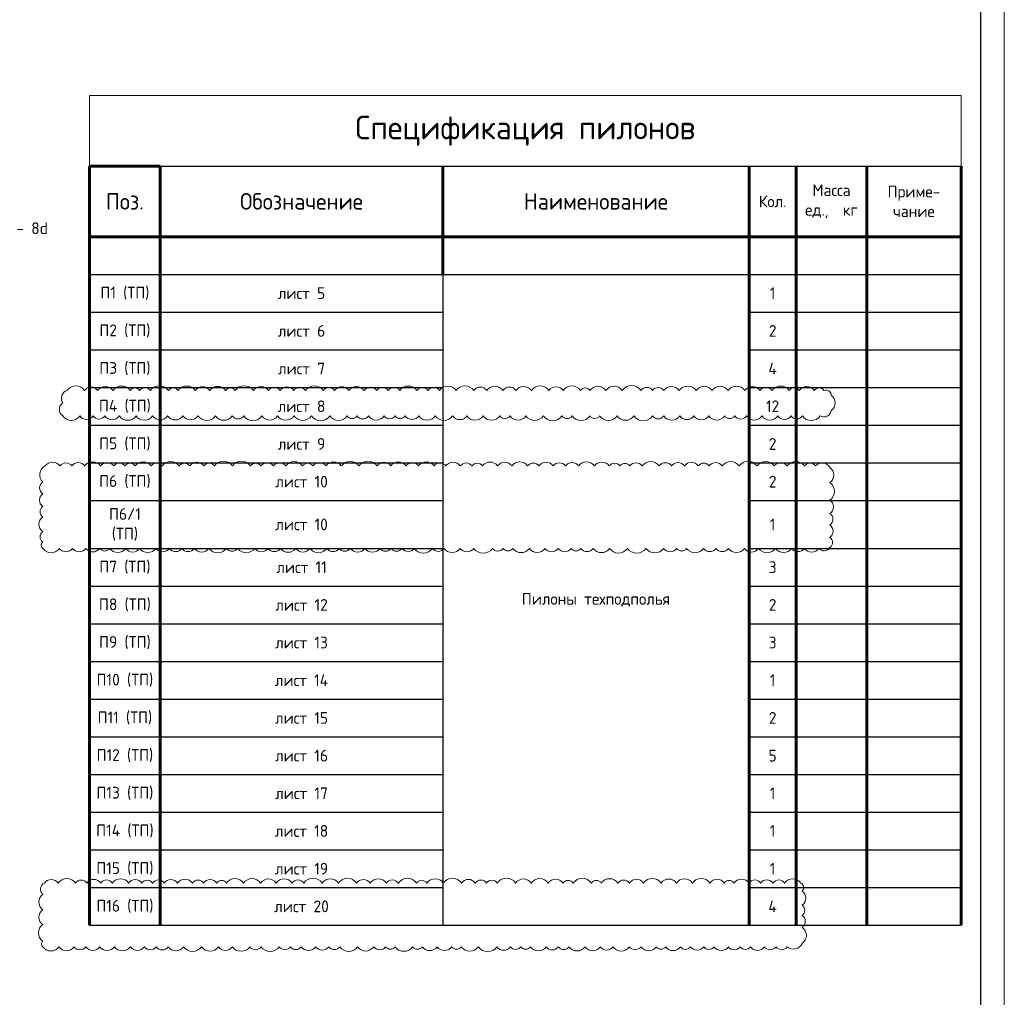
# Model space of a CAD drawing. Header units: millimetres. Extents: x 376598 to 1249954, y -318491 to -22134.
# Tile 82 of 256: x 544311 to 565213, y -144616 to -123860. Entities that reach past the tile are written whole.
import ezdxf

# ---------------------------------------------------------------- set-up
doc = ezdxf.new("R2010")
doc.units = ezdxf.units.MM
for name, color, linetype, lineweight in [('Основная 0.6', 142, 'Continuous', 60), ('РАЗМЕРЫ', 1, 'Continuous', 9), ('ТОНКИЕ', 7, 'Continuous', 9)]:
    doc.layers.add(name, color=color, linetype=linetype, lineweight=lineweight)
doc.layers.add('ТОЛСТЫЕ_ОСНОВНЫЕ', color=6, linetype='Continuous')
doc.styles.add('GOST-2.304_Type-B', font='GOST_Common.ttf')

# ---------------------------------------------------------------- blocks, each defined once
blk = doc.blocks.new('*T49')
at = {"layer": 'DEFPOINTS', "color": 8, "linetype": 'ByBlock', "lineweight": 0, "transparency": 16777216}
for p, q in [((0, 0), (18500, 0)), ((0, 0), (0, -1500)), ((18500, 0), (18500, -1500))]:
    blk.add_line(p, q, dxfattribs=at)
at = {"layer": 'Основная 0.6', "color": 0, "linetype": 'Continuous', "lineweight": 60, "transparency": 16777216}
for p, q in [((0, -1500), (1500, -1500)), ((0, -1500), (0, -17617)), ((1500, -1500), (1500, -17617)), ((7500, -1500), (7500, -3800)), ((14000, -1500), (14000, -17617)), ((15000, -1500), (15000, -17617)), ((16500, -1500), (16500, -17617)), ((18500, -1500), (18500, -17617)), ((0, -3000), (15000, -3000))]:
    blk.add_line(p, q, dxfattribs=at)
at = {"layer": 'Основная 0.6', "color": 0, "linetype": 'ByBlock', "lineweight": -2, "transparency": 16777216}
for p, q in [((1500, -1500), (18500, -1500)), ((7500, -3800), (7500, -17617))]:
    blk.add_line(p, q, dxfattribs=at)
at = {"layer": 'Основная 0.6', "color": 0, "linetype": 'Continuous', "transparency": 16777216}
blk.add_line((15000, -3000), (18500, -3000), dxfattribs=at)
at = {"layer": 'Основная 0.6', "color": 0, "linetype": 'Continuous', "lineweight": -2, "transparency": 16777216}
for p, q in [((0, -3800), (1500, -3800)), ((14000, -3800), (18500, -3800)), ((0, -4600), (1500, -4600)), ((14000, -4600), (18500, -4600)), ((0, -5400), (1500, -5400)), ((14000, -5400), (18500, -5400)), ((0, -6200), (1500, -6200)), ((14000, -6200), (18500, -6200)), ((0, -7000), (1500, -7000)), ((14000, -7000), (18500, -7000)), ((0, -7800), (1500, -7800)), ((14000, -7800), (18500, -7800)), ((0, -8600), (1500, -8600)), ((14000, -8600), (18500, -8600)), ((0, -9617), (1500, -9617)), ((14000, -9617), (18500, -9617)), ((0, -10417), (1500, -10417)), ((14000, -10417), (18500, -10417)), ((0, -11217), (1500, -11217)), ((14000, -11217), (18500, -11217)), ((0, -12017), (1500, -12017)), ((14000, -12017), (18500, -12017)), ((0, -12817), (1500, -12817)), ((14000, -12817), (18500, -12817)), ((0, -13617), (1500, -13617)), ((14000, -13617), (18500, -13617)), ((0, -14417), (1500, -14417)), ((14000, -14417), (18500, -14417)), ((0, -15217), (1500, -15217)), ((14000, -15217), (18500, -15217)), ((0, -16017), (1500, -16017)), ((14000, -16017), (18500, -16017)), ((0, -16817), (1500, -16817)), ((14000, -16817), (18500, -16817)), ((0, -17617), (1500, -17617)), ((14000, -17617), (18500, -17617))]:
    blk.add_line(p, q, dxfattribs=at)
at = {"layer": 'Основная 0.6', "color": 0, "lineweight": -2, "transparency": 16777216}
for p, q in [((1500, -3800), (14000, -3800)), ((1500, -4600), (7500, -4600)), ((1500, -5400), (7500, -5400)), ((1500, -6200), (7500, -6200)), ((1500, -7000), (7500, -7000)), ((1500, -7800), (7500, -7800)), ((1500, -8600), (7500, -8600)), ((1500, -9617), (7500, -9617)), ((1500, -10417), (7500, -10417)), ((1500, -11217), (7500, -11217)), ((1500, -12017), (7500, -12017)), ((1500, -12817), (7500, -12817)), ((1500, -13617), (7500, -13617)), ((1500, -14417), (7500, -14417)), ((1500, -15217), (7500, -15217)), ((1500, -16017), (7500, -16017)), ((1500, -16817), (7500, -16817)), ((1500, -17617), (14000, -17617))]:
    blk.add_line(p, q, dxfattribs=at)
at = {"layer": 'Основная 0.6', "color": 0, "transparency": 16777216, "attachment_point": 5, "style": 'GOST-2.304_Type-B'}
for s, insert, char_height, width in [('Спецификация пилонов', (9250, -750), 500, 18200), ('Поз.', (750, -2250), 350, 1200), ('Обозначение', (4500, -2250), 350, 5700), ('Наименование', (10750, -2250), 350, 6200), ('Кол.', (14500, -2250), 250, 700), ('Масса\\Pед.,  кг', (15750, -2250), 250, 1200), ('Приме-\\Pчание', (17500, -2250), 250, 1700), ('{\\C256;П1 (ТП)}', (750, -4200), 250, 1200), ('лист 5', (4500, -4200), 250, 5700), ('1', (14500, -4200), 250, 700), ('{\\C256;П2 (ТП)}', (750, -5000), 250, 1200), ('лист 6', (4500, -5000), 250, 5700), ('2', (14500, -5000), 250, 700), ('лист 7', (4500, -5800), 250, 5700), ('4', (14500, -5800), 250, 700), ('{\\C256;П3 (ТП)}', (750, -5800), 250, 1200), ('{\\C256;П4 (ТП)}', (750, -6600), 250, 1200), ('лист 8', (4500, -6600), 250, 5700), ('12', (14500, -6600), 250, 700), ('{\\C256;П5 (ТП)}', (750, -7400), 250, 1200), ('лист 9', (4500, -7400), 250, 5700), ('2', (14500, -7400), 250, 700), ('{\\C256;П6 (ТП)}', (750, -8200), 250, 1200), ('лист 10', (4500, -8200), 250, 5700), ('2', (14500, -8200), 250, 700), ('{\\C256;П6/1 (ТП)}', (750, -9108), 250, 1200), ('лист 10', (4500, -9108), 250, 5700), ('1', (14500, -9108), 250, 700), ('{\\C256;П7 (ТП)}', (750, -10017), 250, 1200), ('лист 11', (4500, -10017), 250, 5700), ('3', (14500, -10017), 250, 700), ('лист 12', (4500, -10817), 250, 5700), ('Пилоны техподполья', (10750, -10708), 250, 6200), ('2', (14500, -10817), 250, 700), ('{\\C256;П8 (ТП)}', (750, -10817), 250, 1200), ('{\\C256;П9 (ТП)}', (750, -11617), 250, 1200), ('лист 13', (4500, -11617), 250, 5700), ('3', (14500, -11617), 250, 700), ('{\\C256;П10 (ТП)}', (750, -12417), 250, 1200), ('лист 14', (4500, -12417), 250, 5700), ('1', (14500, -12417), 250, 700), ('{\\C256;П11 (ТП)}', (750, -13217), 250, 1200), ('лист 15', (4500, -13217), 250, 5700), ('2', (14500, -13217), 250, 700), ('{\\C256;П12 (ТП)}', (750, -14017), 250, 1200), ('лист 16', (4500, -14017), 250, 5700), ('5', (14500, -14017), 250, 700), ('{\\C256;П13 (ТП)}', (750, -14817), 250, 1200), ('лист 17', (4500, -14817), 250, 5700), ('1', (14500, -14817), 250, 700), ('{\\C256;П14 (ТП)}', (750, -15617), 250, 1200), ('лист 18', (4500, -15617), 250, 5700), ('1', (14500, -15617), 250, 700), ('{\\C256;П15 (ТП)}', (750, -16417), 250, 1200), ('лист 19', (4500, -16417), 250, 5700), ('1', (14500, -16417), 250, 700), ('{\\C256;П16 (ТП)}', (750, -17217), 250, 1200), ('лист 20', (4500, -17217), 250, 5700), ('4', (14500, -17217), 250, 700)]:
    blk.add_mtext(s, dxfattribs=dict(at, insert=insert, char_height=char_height, width=width))
blk = doc.blocks.new('*U58')
at = {"layer": 'ТОЛСТЫЕ_ОСНОВНЫЕ', "color": 6}
blk.add_lwpolyline([(20, 5), (1256, 5), (1256, 589), (20, 589)], close=True, dxfattribs=at)
at = {"layer": 'ТОНКИЕ'}
blk.add_lwpolyline([(0, 0), (1261, 0), (1261, 594), (0, 594)], close=True, dxfattribs=at)

msp = doc.modelspace()

# ---------------------------------------------------------------- linework, layer by layer
at = {"layer": 'РАЗМЕРЫ', "color": 240, "lineweight": 0, "true_color": 0xed1f24}
for points in [[(545226.7, -132273.8, 0.5205671), (545591.7, -132273.8, 0.5205671), (545866.8, -132273.8, 0.5205671), (546118.9, -132273.8, 0.5205671), (546426.9, -132273.8, 0.5205671), (546780.7, -132273.8, 0.5205671), (547133.3, -132273.8, 0.5205671), (547451, -132273.8, 0.5205671), (547777.8, -132273.8, 0.5205671), (548098.8, -132273.8, 0.5205671), (548467.1, -132273.8, 0.5205671), (548823.1, -132273.8, 0.5205671), (549069.9, -132273.8, 0.5205671), (549453.3, -132273.8, 0.5205671), (549785.7, -132273.8, 0.5205671), (550137.9, -132273.8, 0.5205671), (550502.8, -132273.8, 0.5205671), (550895.1, -132273.8, 0.5205671), (551262.2, -132273.8, 0.5205671), (551475.3, -132273.8, 0.5205671), (551715.5, -132273.8, 0.5205671), (552047.2, -132273.8, 0.5205671), (552281.6, -132273.8, 0.5205671), (552490.8, -132273.8, 0.5205671), (552783.2, -132273.8, 0.5205671), (553133, -132273.8, 0.5205671), (553501.8, -132273.8, 0.5205671), (553803.3, -132273.8, 0.5205671), (554148.8, -132273.8, 0.5205671), (554501.1, -132273.8, 0.5205671), (554721.7, -132273.8, 0.5205671), (555057, -132273.8, 0.5205671), (555430.2, -132273.8, 0.5205671), (555820.5, -132273.8, 0.5205671), (556039.1, -132273.8, 0.5205671), (556418.8, -132273.8, 0.5205671), (556622.3, -132273.8, 0.5205671), (556995.6, -132273.8, 0.5205671), (557350, -132273.8, 0.5205671), (557747.2, -132273.8, 0.5205671), (557983.5, -132273.8, 0.5205671), (558323.2, -132273.8, 0.5205671), (558621.7, -132273.8, 0.5205671), (558943.5, -132273.8, 0.5205671), (559276.7, -132273.8, 0.5205671), (559490.4, -132273.8, 0.5205671), (559742.1, -132273.8, 0.5205671), (560071.2, -132273.8, 0.5205671), (560404.1, -132273.8, 0.5205671), (560686.9, -132273.8, 0.5205671), (560926.6, -132273.8, 0.5205671), (561304.5, -132273.8, 0.5205671), (561539.7, -132157.9, 0.5205671), (561539.7, -131833.3, 0.5205671), (561384.2, -131732.2, 0.5205671), (561178.7, -131732.2, 0.5205671), (560860.1, -131732.2, 0.5205671), (560643.8, -131732.2, 0.5205671), (560281.7, -131732.2, 0.5205671), (560023.1, -131732.2, 0.5205671), (559707, -131732.2, 0.5205671), (559351.2, -131732.2, 0.5205671), (559008.8, -131732.2, 0.5205671), (558670.1, -131732.2, 0.5205671), (558310, -131732.2, 0.5205671), (557981.7, -131732.2, 0.5205671), (557745.3, -131732.2, 0.5205671), (557499.1, -131732.2, 0.5205671), (557100.9, -131732.2, 0.5205671), (556753.8, -131732.2, 0.5205671), (556416.7, -131732.2, 0.5205671), (556214.8, -131732.2, 0.5205671), (555847.5, -131732.2, 0.5205671), (555545.3, -131732.2, 0.5205671), (555172.5, -131732.2, 0.5205671), (554843.5, -131732.2, 0.5205671), (554569.5, -131732.2, 0.5205671), (554224.4, -131732.2, 0.5205671), (553950.1, -131732.2, 0.5205671), (553574.1, -131732.2, 0.5205671), (553223.4, -131732.2, 0.5205671), (552978.3, -131732.2, 0.5205671), (552743.5, -131732.2, 0.5205671), (552381.8, -131732.2, 0.5205671), (552136.2, -131732.2, 0.5205671), (551892.4, -131732.2, 0.5205671), (551623.3, -131732.2, 0.5205671), (551300, -131732.2, 0.5205671), (550997.3, -131732.2, 0.5205671), (550754.9, -131732.2, 0.5205671), (550378.1, -131732.2, 0.5205671), (550127.6, -131732.2, 0.5205671), (549842, -131732.2, 0.5205671), (549590.2, -131732.2, 0.5205671), (549271.7, -131732.2, 0.5205671), (548887.5, -131732.2, 0.5205671), (548681.9, -131732.2, 0.5205671), (548345.7, -131732.2, 0.5205671), (548038.1, -131732.2, 0.5205671), (547674.5, -131732.2, 0.5205671), (547468.4, -131732.2, 0.5205671), (547085.2, -131732.2, 0.5205671), (546857.6, -131732.2, 0.5205671), (546656.8, -131732.2, 0.5205671), (546294, -131732.2, 0.5205671), (545964.7, -131732.2, 0.5205671), (545686.2, -131732.2, 0.5205671), (545320.1, -131732.2, 0.5205671), (545226.7, -131992.4, 0.5205671)], [(544800.4, -135084.7, 0.5205671), (545152.9, -135084.7, 0.5205671), (545435, -135084.7, 0.5205671), (545716.7, -135084.7, 0.5205671), (546007.6, -135084.7, 0.5205671), (546225.9, -135084.7, 0.5205671), (546560.8, -135084.7, 0.5205671), (546858.6, -135084.7, 0.5205671), (547201.9, -135084.7, 0.5205671), (547489.4, -135084.7, 0.5205671), (547751.7, -135084.7, 0.5205671), (548018.9, -135084.7, 0.5205671), (548329.6, -135084.7, 0.5205671), (548698.3, -135084.7, 0.5205671), (548937.6, -135084.7, 0.5205671), (549299.8, -135084.7, 0.5205671), (549583.4, -135084.7, 0.5205671), (549849.9, -135084.7, 0.5205671), (550173.3, -135084.7, 0.5205671), (550470.4, -135084.7, 0.5205671), (550831, -135084.7, 0.5205671), (551094, -135084.7, 0.5205671), (551328.4, -135084.7, 0.5205671), (551640.8, -135084.7, 0.5205671), (551959, -135084.7, 0.5205671), (552192.1, -135084.7, 0.5205671), (552427.3, -135084.7, 0.5205671), (552686.5, -135084.7, 0.5205671), (553071.2, -135084.7, 0.5205671), (553319, -135084.7, 0.5205671), (553662.7, -135084.7, 0.5205671), (553950.6, -135084.7, 0.5205671), (554348.7, -135084.7, 0.5205671), (554574.5, -135084.7, 0.5205671), (554781.8, -135084.7, 0.5205671), (555130.1, -135084.7, 0.5205671), (555460.8, -135084.7, 0.5205671), (555744.8, -135084.7, 0.5205671), (556017.5, -135084.7, 0.5205671), (556225, -135084.7, 0.5205671), (556485.7, -135084.7, 0.5205671), (556834.3, -135084.7, 0.5205671), (557213.9, -135084.7, 0.5205671), (557605.8, -135084.7, 0.5205671), (557978.2, -135084.7, 0.5205671), (558257.3, -135084.7, 0.5205671), (558469.7, -135084.7, 0.5205671), (558827.8, -135084.7, 0.5205671), (559093.5, -135084.7, 0.5205671), (559357.7, -135084.7, 0.5205671), (559696.8, -135084.7, 0.5205671), (559998.5, -135084.7, 0.5205671), (560355.9, -135084.7, 0.5205671), (560699.7, -135084.7, 0.5205671), (560968.5, -135084.7, 0.5205671), (561275.8, -135084.7, 0.5205671), (561511.1, -135065.5, 0.5205671), (561511.1, -134851, 0.5205671), (561511.1, -134589.8, 0.5205671), (561511.1, -134341.3, 0.5205671), (561511.1, -134061.1, 0.5205671), (561511.1, -133686.7, 0.5205671), (561511.1, -133370.5, 0.5205671), (561204.5, -133335.1, 0.5205671), (560968.6, -133335.1, 0.5205671), (560604.3, -133335.1, 0.5205671), (560327.5, -133335.1, 0.5205671), (559963.9, -133335.1, 0.5205671), (559585.1, -133335.1, 0.5205671), (559225.4, -133335.1, 0.5205671), (558948.8, -133335.1, 0.5205671), (558717.1, -133335.1, 0.5205671), (558421, -133335.1, 0.5205671), (558149.2, -133335.1, 0.5205671), (557886.8, -133335.1, 0.5205671), (557522.5, -133335.1, 0.5205671), (557263.9, -133335.1, 0.5205671), (557050.9, -133335.1, 0.5205671), (556827.7, -133335.1, 0.5205671), (556511.1, -133335.1, 0.5205671), (556177.3, -133335.1, 0.5205671), (555894.8, -133335.1, 0.5205671), (555637.4, -133335.1, 0.5205671), (555332.7, -133335.1, 0.5205671), (555093.4, -133335.1, 0.5205671), (554764.1, -133335.1, 0.5205671), (554454.6, -133335.1, 0.5205671), (554133.3, -133335.1, 0.5205671), (553913.2, -133335.1, 0.5205671), (553664.6, -133335.1, 0.5205671), (553358.8, -133335.1, 0.5205671), (553107.4, -133335.1, 0.5205671), (552779.8, -133335.1, 0.5205671), (552512.7, -133335.1, 0.5205671), (552189.2, -133335.1, 0.5205671), (551897, -133335.1, 0.5205671), (551512.5, -133335.1, 0.5205671), (551138.4, -133335.1, 0.5205671), (550816.8, -133335.1, 0.5205671), (550532.2, -133335.1, 0.5205671), (550317, -133335.1, 0.5205671), (549961.6, -133335.1, 0.5205671), (549695.6, -133335.1, 0.5205671), (549433.5, -133335.1, 0.5205671), (549209.5, -133335.1, 0.5205671), (548825.7, -133335.1, 0.5205671), (548444.9, -133335.1, 0.5205671), (548221.1, -133335.1, 0.5205671), (547920.1, -133335.1, 0.5205671), (547694.1, -133335.1, 0.5205671), (547339.2, -133335.1, 0.5205671), (547101.8, -133335.1, 0.5205671), (546763, -133335.1, 0.5205671), (546544.7, -133335.1, 0.5205671), (546306.8, -133335.1, 0.5205671), (546028.5, -133335.1, 0.5205671), (545689.3, -133335.1, 0.5205671), (545418.8, -133335.1, 0.5205671), (545164.8, -133335.1, 0.5205671), (544853.2, -133335.1, 0.5205671), (544800.4, -133675.1, 0.5205671), (544800.4, -133927.9, 0.5205671), (544800.4, -134195.2, 0.5205671), (544800.4, -134418, 0.5205671), (544800.4, -134729.8, 0.5205671), (544800.4, -134951.8, 0.5205671)], [(544801.5, -143543.4, 0.5205671), (545144.1, -143543.4, 0.5205671), (545465.7, -143543.4, 0.5205671), (545713.1, -143543.4, 0.5205671), (546011.6, -143543.4, 0.5205671), (546320.7, -143543.4, 0.5205671), (546660.3, -143543.4, 0.5205671), (546959.8, -143543.4, 0.5205671), (547209.6, -143543.4, 0.5205671), (547465.4, -143543.4, 0.5205671), (547791, -143543.4, 0.5205671), (548168.6, -143543.4, 0.5205671), (548533.1, -143543.4, 0.5205671), (548828.1, -143543.4, 0.5205671), (549195.9, -143543.4, 0.5205671), (549438.3, -143543.4, 0.5205671), (549820.9, -143543.4, 0.5205671), (550060.7, -143543.4, 0.5205671), (550288.5, -143543.4, 0.5205671), (550594.9, -143543.4, 0.5205671), (550872.9, -143543.4, 0.5205671), (551106.7, -143543.4, 0.5205671), (551484.1, -143543.4, 0.5205671), (551829.2, -143543.4, 0.5205671), (552079.2, -143543.4, 0.5205671), (552281.6, -143543.4, 0.5205671), (552652.3, -143543.4, 0.5205671), (552860.4, -143543.4, 0.5205671), (553174.4, -143543.4, 0.5205671), (553481.2, -143543.4, 0.5205671), (553685.3, -143543.4, 0.5205671), (554048.6, -143543.4, 0.5205671), (554443.6, -143543.4, 0.5205671), (554728.3, -143543.4, 0.5205671), (554951.2, -143543.4, 0.5205671), (555153.4, -143543.4, 0.5205671), (555489.6, -143543.4, 0.5205671), (555744.3, -143543.4, 0.5205671), (555973.7, -143543.4, 0.5205671), (556314.7, -143543.4, 0.5205671), (556635.8, -143543.4, 0.5205671), (556906.2, -143543.4, 0.5205671), (557255.4, -143543.4, 0.5205671), (557500.8, -143543.4, 0.5205671), (557823.6, -143543.4, 0.5205671), (558024.3, -143543.4, 0.5205671), (558336.7, -143543.4, 0.5205671), (558550.6, -143543.4, 0.5205671), (558831.5, -143543.4, 0.5205671), (559053.2, -143543.4, 0.5205671), (559358, -143543.4, 0.5205671), (559605.5, -143543.4, 0.5205671), (559822.1, -143543.4, 0.5205671), (560120.3, -143543.4, 0.5205671), (560367.2, -143543.4, 0.5205671), (560606.3, -143543.4, 0.5205671), (560922.2, -143470.4, 0.5205671), (560922.2, -143131.5, 0.5205671), (560922.2, -142876.3, 0.5205671), (560922.2, -142663.1, 0.5205671), (560922.2, -142362, 0.5205671), (560891.3, -142189.5, 0.5205671), (560547.8, -142189.5, 0.5205671), (560299.8, -142189.5, 0.5205671), (560039.4, -142189.5, 0.5205671), (559793.6, -142189.5, 0.5205671), (559473.4, -142189.5, 0.5205671), (559264.9, -142189.5, 0.5205671), (558963.4, -142189.5, 0.5205671), (558590.6, -142189.5, 0.5205671), (558254.1, -142189.5, 0.5205671), (557928.1, -142189.5, 0.5205671), (557553.5, -142189.5, 0.5205671), (557253.6, -142189.5, 0.5205671), (557009.5, -142189.5, 0.5205671), (556658, -142189.5, 0.5205671), (556447.6, -142189.5, 0.5205671), (556061.8, -142189.5, 0.5205671), (555845.7, -142189.5, 0.5205671), (555529.5, -142189.5, 0.5205671), (555167, -142189.5, 0.5205671), (554839.8, -142189.5, 0.5205671), (554450.2, -142189.5, 0.5205671), (554220.4, -142189.5, 0.5205671), (553982.1, -142189.5, 0.5205671), (553689, -142189.5, 0.5205671), (553304.1, -142189.5, 0.5205671), (552956, -142189.5, 0.5205671), (552735.4, -142189.5, 0.5205671), (552352.3, -142189.5, 0.5205671), (552094.6, -142189.5, 0.5205671), (551753.6, -142189.5, 0.5205671), (551464, -142189.5, 0.5205671), (551075.9, -142189.5, 0.5205671), (550734.9, -142189.5, 0.5205671), (550343.2, -142189.5, 0.5205671), (550094.2, -142189.5, 0.5205671), (549757.6, -142189.5, 0.5205671), (549425.3, -142189.5, 0.5205671), (549065.7, -142189.5, 0.5205671), (548702.2, -142189.5, 0.5205671), (548496.4, -142189.5, 0.5205671), (548212.7, -142189.5, 0.5205671), (547976.2, -142189.5, 0.5205671), (547661.5, -142189.5, 0.5205671), (547380.3, -142189.5, 0.5205671), (547131, -142189.5, 0.5205671), (546902.5, -142189.5, 0.5205671), (546623.1, -142189.5, 0.5205671), (546278.7, -142189.5, 0.5205671), (546031.8, -142189.5, 0.5205671), (545736.8, -142189.5, 0.5205671), (545497, -142189.5, 0.5205671), (545127.2, -142189.5, 0.5205671), (544835.6, -142189.5, 0.5205671), (544801.5, -142430.2, 0.5205671), (544801.5, -142758.3, 0.5205671), (544801.5, -143072.2, 0.5205671), (544801.5, -143427.1, 0.5205671)]]:
    msp.add_lwpolyline(points, format="xyb", close=True, dxfattribs=at)

# ---------------------------------------------------------------- block references
at = {"xscale": 100, "yscale": 100, "zscale": 100}
msp.add_blockref('*U58', (439112.8, -168789.7, 3100), dxfattribs=at)
msp.add_blockref('*T49', (545794.4, -125468, 3100))

# ---------------------------------------------------------------- texts
at = {"ltscale": 100, "insert": (535170.1, -128163.1), "char_height": 250, "width": 17398.124, "attachment_point": 1, "style": 'GOST-2.304_Type-B'}
msp.add_mtext(' Диаметр оправки стержня при d<20мм - 5d, при d≥20мм - 8d', dxfattribs=at)

doc.saveas('drawing.dxf')
